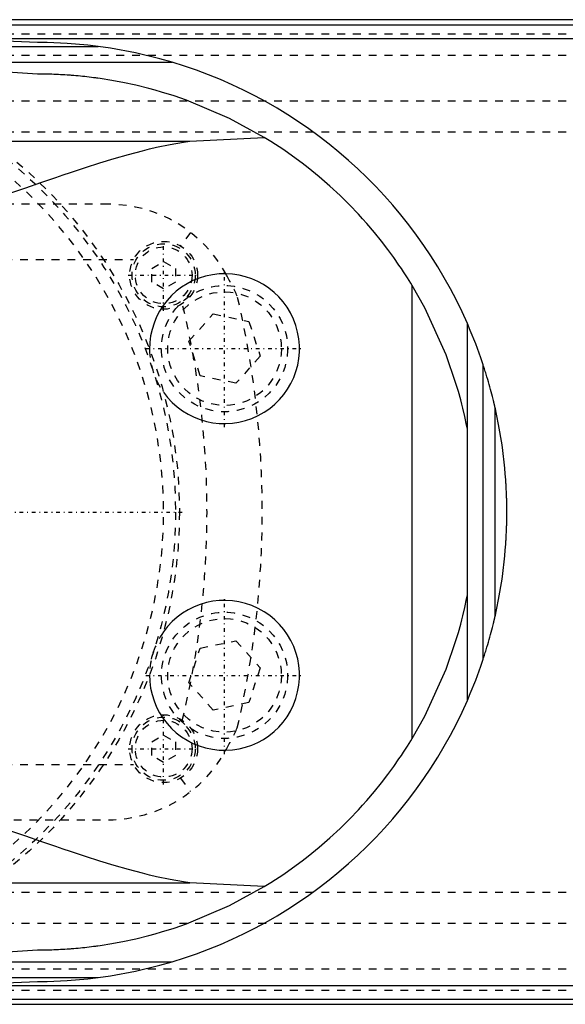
# Model space of a CAD drawing. Extents: x -602 to 139, y -105 to 105.
# Tile 10 of 14: x -262 to -193, y -62 to 62. Entities that reach past the tile are written whole.
import ezdxf

# ---------------------------------------------------------------- set-up
doc = ezdxf.new("R2010")
doc.units = 0
doc.linetypes.add('CENTER', pattern=[1.5, 0.45, -0.5, 0.05, -0.5])
doc.linetypes.add('DASHED', pattern=[2, 1, -1])
for name, color, linetype in [('AM_0', 7, 'CONTINUOUS'), ('AM_3', 7, 'DASHED'), ('AM_7', 7, 'CENTER')]:
    doc.layers.add(name, color=color, linetype=linetype)

msp = doc.modelspace()

# ---------------------------------------------------------------- linework, layer by layer
at = {"layer": 'AM_0', "color": 7, "linetype": 'CONTINUOUS'}
for p, q in [((-90, 62.39), (-340, 62.39)), ((-334.3, 61.72), (-90, 61.72)), ((-260, 59.5), (-285.14, 60.5)), ((-272.31, 60.02), (-90, 60.02)), ((-462.76, 59), (-252.3, 59)), ((-494.4, 57), (-242.93, 57)), ((-260, 55.5), (-283.32, 57)), ((-240.66, 47), (-231.25, 47.47)), ((-333.13, 47), (-240.66, 47)), ((-212.5, -28.71), (-212.5, 28.71)), ((-205.5, -23.87), (-205.5, 23.87)), ((-203.5, -18.65), (-203.5, 18.65)), ((-202, -13.28), (-202, 13.28)), ((-333.13, -47), (-240.66, -47)), ((-231.25, -47.47), (-240.66, -47)), ((-283.32, -57), (-260, -55.5)), ((-494.4, -57), (-242.93, -57)), ((-462.76, -59), (-252.3, -59)), ((-285.14, -60.5), (-260, -59.5)), ((-272.31, -60.02), (-90, -60.02)), ((-340, -62.39), (-90, -62.39)), ((-334.3, -61.72), (-90, -61.72))]:
    msp.add_line(p, q, dxfattribs=at)
for points in [[(-252.3, 59, 0), (-253.62, 59.16, 0), (-256.22, 59.38, 0), (-258.77, 59.49, 0), (-260, 59.5, 0)], [(-242.93, 57, 0), (-244.47, 57.44, 0), (-247.58, 58.19, 0), (-250.72, 58.77, 0), (-252.3, 59, 0)], [(-231.25, 47.47, 0), (-235.67, 49.88, 0), (-241.08, 52.17, 0), (-242.67, 52.72, 0), (-244.27, 53.22, 0), (-245.07, 53.46, 0), (-245.88, 53.68, 0), (-247.51, 54.08, 0), (-249.16, 54.43, 0), (-250.81, 54.73, 0), (-251.78, 54.89, 0), (-252.05, 54.93, 0), (-252.33, 54.97, 0), (-252.47, 54.99, 0), (-252.61, 55.01, 0), (-252.88, 55.04, 0), (-253.16, 55.08, 0), (-253.44, 55.11, 0), (-253.72, 55.14, 0), (-254, 55.17, 0), (-254.13, 55.19, 0), (-254.27, 55.2, 0), (-254.55, 55.23, 0), (-254.83, 55.26, 0), (-254.97, 55.27, 0), (-255.11, 55.28, 0), (-255.39, 55.31, 0), (-255.67, 55.33, 0), (-255.81, 55.34, 0), (-255.95, 55.35, 0), (-256.23, 55.37, 0), (-256.5, 55.39, 0), (-256.78, 55.41, 0), (-257.06, 55.42, 0), (-257.34, 55.44, 0), (-257.48, 55.44, 0), (-257.62, 55.45, 0), (-257.9, 55.46, 0), (-258.18, 55.47, 0), (-258.46, 55.48, 0), (-258.62, 55.48, 0), (-258.67, 55.48, 0), (-258.72, 55.49, 0), (-258.74, 55.49, 0), (-258.76, 55.49, 0), (-258.81, 55.49, 0), (-258.86, 55.49, 0), (-258.9, 55.49, 0), (-258.95, 55.49, 0), (-259, 55.49, 0), (-259.02, 55.49, 0), (-259.04, 55.49, 0), (-259.09, 55.49, 0), (-259.14, 55.49, 0), (-259.16, 55.49, 0), (-259.18, 55.49, 0), (-259.23, 55.49, 0), (-259.28, 55.5, 0), (-259.3, 55.5, 0), (-259.32, 55.5, 0), (-259.37, 55.5, 0), (-259.42, 55.5, 0), (-259.46, 55.5, 0), (-259.51, 55.5, 0), (-259.56, 55.5, 0), (-259.58, 55.5, 0), (-259.6, 55.5, 0), (-259.65, 55.5, 0), (-259.7, 55.5, 0), (-259.74, 55.5, 0), (-259.79, 55.5, 0), (-259.84, 55.5, 0), (-259.86, 55.5, 0), (-259.88, 55.5, 0), (-259.93, 55.5, 0), (-259.98, 55.5, 0), (-260, 55.5, 0)], [(-212.5, 28.71, 0), (-212.67, 28.99, 0), (-213.09, 29.66, 0), (-213.59, 30.43, 0), (-213.87, 30.85, 0), (-214.17, 31.3, 0), (-214.83, 32.25, 0), (-215.57, 33.26, 0), (-216.39, 34.33, 0), (-217.29, 35.44, 0), (-218.26, 36.58, 0), (-218.78, 37.16, 0), (-219.31, 37.74, 0), (-220.44, 38.92, 0), (-221.64, 40.11, 0), (-222.92, 41.3, 0), (-224.27, 42.47, 0), (-225.7, 43.63, 0), (-226.44, 44.2, 0), (-227.2, 44.77, 0), (-228.77, 45.88, 0), (-230.4, 46.95, 0), (-231.25, 47.47, 0)], [(-263.36, 40.46, 0), (-261.45, 41.09, 0), (-259.56, 41.74, 0), (-257.67, 42.39, 0), (-256.73, 42.71, 0), (-255.79, 43.02, 0), (-253.92, 43.64, 0), (-252.08, 44.24, 0), (-250.25, 44.8, 0), (-248.44, 45.32, 0), (-246.66, 45.79, 0), (-245.78, 46.01, 0), (-244.91, 46.22, 0), (-243.18, 46.58, 0), (-241.49, 46.88, 0), (-240.66, 47, 0)], [(-205.5, 10.49, 0), (-205.61, 11.02, 0), (-205.83, 12.09, 0), (-206.08, 13.15, 0), (-206.21, 13.68, 0), (-206.35, 14.21, 0), (-206.64, 15.26, 0), (-206.95, 16.3, 0), (-208.19, 19.91, 0), (-210.89, 25.86, 0), (-212.5, 28.71, 0)], [(-203.5, 18.65, 0), (-203.8, 19.54, 0), (-204.44, 21.29, 0), (-205.13, 23.02, 0), (-205.5, 23.87, 0)], [(-202, 13.28, 0), (-202, 13.28, 0), (-202, 13.28, 0), (-202, 13.28, 0), (-202, 13.28, 0), (-202, 13.28, 0), (-202, 13.28, 0), (-202, 13.29, 0), (-202, 13.29, 0), (-202, 13.29, 0), (-202, 13.29, 0), (-202, 13.29, 0), (-202, 13.29, 0), (-202, 13.3, 0), (-202.01, 13.3, 0), (-202.01, 13.3, 0), (-202.01, 13.31, 0), (-202.01, 13.31, 0), (-202.01, 13.31, 0), (-202.01, 13.31, 0), (-202.01, 13.31, 0), (-202.01, 13.32, 0), (-202.01, 13.32, 0), (-202.01, 13.33, 0), (-202.02, 13.35, 0), (-202.02, 13.38, 0), (-202.03, 13.41, 0), (-202.04, 13.45, 0), (-202.05, 13.48, 0), (-202.05, 13.5, 0), (-202.06, 13.52, 0), (-202.06, 13.56, 0), (-202.07, 13.59, 0), (-202.08, 13.63, 0), (-202.09, 13.67, 0), (-202.1, 13.71, 0), (-202.11, 13.74, 0), (-202.11, 13.76, 0), (-202.12, 13.8, 0), (-202.13, 13.84, 0), (-202.14, 13.87, 0), (-202.14, 13.89, 0), (-202.16, 13.94, 0), (-202.17, 13.98, 0), (-202.17, 14.01, 0), (-202.18, 14.03, 0), (-202.19, 14.08, 0), (-202.2, 14.13, 0), (-202.25, 14.31, 0), (-202.32, 14.62, 0), (-202.4, 14.93, 0), (-202.48, 15.24, 0), (-202.57, 15.54, 0), (-202.61, 15.7, 0), (-202.65, 15.85, 0), (-202.74, 16.17, 0), (-202.83, 16.49, 0), (-202.93, 16.81, 0), (-203.02, 17.14, 0), (-203.12, 17.48, 0), (-203.18, 17.64, 0), (-203.23, 17.81, 0), (-203.33, 18.15, 0), (-203.44, 18.49, 0), (-203.5, 18.65, 0)], [(-200.5, 0, 0), (-200.5, 0.01, 0), (-200.5, 0.03, 0), (-200.5, 0.05, 0), (-200.5, 0.06, 0), (-200.5, 0.07, 0), (-200.5, 0.09, 0), (-200.5, 0.11, 0), (-200.5, 0.13, 0), (-200.5, 0.15, 0), (-200.5, 0.18, 0), (-200.5, 0.19, 0), (-200.5, 0.2, 0), (-200.5, 0.22, 0), (-200.5, 0.24, 0), (-200.5, 0.26, 0), (-200.5, 0.28, 0), (-200.5, 0.3, 0), (-200.5, 0.31, 0), (-200.5, 0.32, 0), (-200.5, 0.34, 0), (-200.5, 0.36, 0), (-200.5, 0.37, 0), (-200.5, 0.38, 0), (-200.5, 0.4, 0), (-200.5, 0.42, 0), (-200.5, 0.43, 0), (-200.5, 0.44, 0), (-200.5, 0.46, 0), (-200.5, 0.49, 0), (-200.5, 0.51, 0), (-200.5, 0.53, 0), (-200.5, 0.55, 0), (-200.5, 0.56, 0), (-200.5, 0.57, 0), (-200.5, 0.59, 0), (-200.5, 0.61, 0), (-200.5, 0.68, 0), (-200.51, 0.81, 0), (-200.51, 0.93, 0), (-200.51, 1.05, 0), (-200.51, 1.12, 0), (-200.51, 1.18, 0), (-200.51, 1.3, 0), (-200.52, 1.43, 0), (-200.52, 1.55, 0), (-200.52, 1.67, 0), (-200.53, 1.8, 0), (-200.53, 1.86, 0), (-200.53, 1.92, 0), (-200.54, 2.05, 0), (-200.54, 2.17, 0), (-200.54, 2.23, 0), (-200.54, 2.29, 0), (-200.55, 2.42, 0), (-200.55, 2.54, 0), (-200.56, 2.6, 0), (-200.56, 2.66, 0), (-200.57, 2.79, 0), (-200.57, 2.91, 0), (-200.58, 3.04, 0), (-200.58, 3.16, 0), (-200.59, 3.28, 0), (-200.59, 3.35, 0), (-200.6, 3.41, 0), (-200.6, 3.53, 0), (-200.61, 3.65, 0), (-200.64, 4.09, 0), (-200.7, 4.83, 0), (-200.76, 5.57, 0), (-200.84, 6.31, 0), (-200.88, 6.68, 0), (-200.92, 7.05, 0), (-201.01, 7.79, 0), (-201.11, 8.52, 0), (-201.54, 11.09, 0), (-202, 13.28, 0)], [(-202, -13.28, 0), (-201.54, -11.09, 0), (-201.11, -8.52, 0), (-201.01, -7.79, 0), (-200.92, -7.05, 0), (-200.88, -6.68, 0), (-200.84, -6.31, 0), (-200.76, -5.57, 0), (-200.7, -4.83, 0), (-200.64, -4.09, 0), (-200.61, -3.65, 0), (-200.6, -3.53, 0), (-200.6, -3.41, 0), (-200.59, -3.35, 0), (-200.59, -3.28, 0), (-200.58, -3.16, 0), (-200.58, -3.04, 0), (-200.57, -2.91, 0), (-200.57, -2.79, 0), (-200.56, -2.66, 0), (-200.56, -2.6, 0), (-200.55, -2.54, 0), (-200.55, -2.42, 0), (-200.54, -2.29, 0), (-200.54, -2.23, 0), (-200.54, -2.17, 0), (-200.54, -2.05, 0), (-200.53, -1.92, 0), (-200.53, -1.86, 0), (-200.53, -1.8, 0), (-200.52, -1.67, 0), (-200.52, -1.55, 0), (-200.52, -1.43, 0), (-200.51, -1.3, 0), (-200.51, -1.18, 0), (-200.51, -1.12, 0), (-200.51, -1.05, 0), (-200.51, -0.93, 0), (-200.51, -0.81, 0), (-200.5, -0.68, 0), (-200.5, -0.56, 0), (-200.5, -0.49, 0), (-200.5, -0.46, 0), (-200.5, -0.44, 0), (-200.5, -0.43, 0), (-200.5, -0.42, 0), (-200.5, -0.4, 0), (-200.5, -0.38, 0), (-200.5, -0.37, 0), (-200.5, -0.36, 0), (-200.5, -0.34, 0), (-200.5, -0.32, 0), (-200.5, -0.31, 0), (-200.5, -0.3, 0), (-200.5, -0.28, 0), (-200.5, -0.26, 0), (-200.5, -0.24, 0), (-200.5, -0.22, 0), (-200.5, -0.2, 0), (-200.5, -0.19, 0), (-200.5, -0.18, 0), (-200.5, -0.15, 0), (-200.5, -0.13, 0), (-200.5, -0.11, 0), (-200.5, -0.09, 0), (-200.5, -0.07, 0), (-200.5, -0.06, 0), (-200.5, -0.05, 0), (-200.5, -0.03, 0), (-200.5, -0.01, 0), (-200.5, 0, 0)], [(-212.5, -28.71, 0), (-210.89, -25.86, 0), (-208.19, -19.91, 0), (-206.95, -16.3, 0), (-206.64, -15.26, 0), (-206.35, -14.21, 0), (-206.21, -13.68, 0), (-206.08, -13.15, 0), (-205.83, -12.09, 0), (-205.61, -11.02, 0), (-205.5, -10.49, 0)], [(-203.5, -18.65, 0), (-203.44, -18.49, 0), (-203.33, -18.15, 0), (-203.23, -17.81, 0), (-203.18, -17.64, 0), (-203.12, -17.48, 0), (-203.02, -17.14, 0), (-202.93, -16.81, 0), (-202.83, -16.49, 0), (-202.74, -16.17, 0), (-202.65, -15.85, 0), (-202.61, -15.7, 0), (-202.57, -15.54, 0), (-202.48, -15.24, 0), (-202.4, -14.93, 0), (-202.32, -14.62, 0), (-202.25, -14.31, 0), (-202.2, -14.13, 0), (-202.19, -14.08, 0), (-202.18, -14.03, 0), (-202.17, -14.01, 0), (-202.17, -13.98, 0), (-202.16, -13.94, 0), (-202.14, -13.89, 0), (-202.14, -13.87, 0), (-202.13, -13.84, 0), (-202.12, -13.8, 0), (-202.11, -13.76, 0), (-202.11, -13.74, 0), (-202.1, -13.71, 0), (-202.09, -13.67, 0), (-202.08, -13.63, 0), (-202.07, -13.59, 0), (-202.06, -13.56, 0), (-202.06, -13.52, 0), (-202.05, -13.5, 0), (-202.05, -13.48, 0), (-202.04, -13.45, 0), (-202.03, -13.41, 0), (-202.02, -13.38, 0), (-202.02, -13.35, 0), (-202.01, -13.33, 0), (-202.01, -13.32, 0), (-202.01, -13.32, 0), (-202.01, -13.31, 0), (-202.01, -13.31, 0), (-202.01, -13.31, 0), (-202.01, -13.31, 0), (-202.01, -13.31, 0), (-202.01, -13.3, 0), (-202.01, -13.3, 0), (-202, -13.3, 0), (-202, -13.29, 0), (-202, -13.29, 0), (-202, -13.29, 0), (-202, -13.29, 0), (-202, -13.29, 0), (-202, -13.29, 0), (-202, -13.28, 0), (-202, -13.28, 0), (-202, -13.28, 0), (-202, -13.28, 0), (-202, -13.28, 0), (-202, -13.28, 0), (-202, -13.28, 0)], [(-205.5, -23.87, 0), (-205.13, -23.02, 0), (-204.44, -21.29, 0), (-203.8, -19.54, 0), (-203.5, -18.65, 0)], [(-231.25, -47.47, 0), (-230.4, -46.95, 0), (-228.77, -45.88, 0), (-227.2, -44.77, 0), (-226.44, -44.2, 0), (-225.7, -43.63, 0), (-224.27, -42.47, 0), (-222.92, -41.3, 0), (-221.64, -40.11, 0), (-220.44, -38.92, 0), (-219.31, -37.74, 0), (-218.78, -37.16, 0), (-218.26, -36.58, 0), (-217.29, -35.44, 0), (-216.39, -34.33, 0), (-215.57, -33.26, 0), (-214.83, -32.25, 0), (-214.17, -31.3, 0), (-213.87, -30.85, 0), (-213.59, -30.43, 0), (-213.09, -29.66, 0), (-212.67, -28.99, 0), (-212.5, -28.71, 0)], [(-240.66, -47, 0), (-241.49, -46.88, 0), (-243.18, -46.58, 0), (-244.91, -46.22, 0), (-245.78, -46.01, 0), (-246.66, -45.79, 0), (-248.44, -45.32, 0), (-250.25, -44.8, 0), (-252.08, -44.24, 0), (-253.92, -43.64, 0), (-255.79, -43.02, 0), (-256.73, -42.71, 0), (-257.67, -42.39, 0), (-259.56, -41.74, 0), (-261.45, -41.09, 0), (-263.36, -40.46, 0)], [(-260, -55.5, 0), (-259.98, -55.5, 0), (-259.93, -55.5, 0), (-259.88, -55.5, 0), (-259.86, -55.5, 0), (-259.84, -55.5, 0), (-259.79, -55.5, 0), (-259.74, -55.5, 0), (-259.7, -55.5, 0), (-259.65, -55.5, 0), (-259.6, -55.5, 0), (-259.58, -55.5, 0), (-259.56, -55.5, 0), (-259.51, -55.5, 0), (-259.46, -55.5, 0), (-259.42, -55.5, 0), (-259.37, -55.5, 0), (-259.32, -55.5, 0), (-259.3, -55.5, 0), (-259.28, -55.5, 0), (-259.23, -55.49, 0), (-259.18, -55.49, 0), (-259.16, -55.49, 0), (-259.14, -55.49, 0), (-259.09, -55.49, 0), (-259.04, -55.49, 0), (-259.02, -55.49, 0), (-259, -55.49, 0), (-258.95, -55.49, 0), (-258.9, -55.49, 0), (-258.86, -55.49, 0), (-258.81, -55.49, 0), (-258.76, -55.49, 0), (-258.74, -55.49, 0), (-258.72, -55.49, 0), (-258.67, -55.48, 0), (-258.62, -55.48, 0), (-258.46, -55.48, 0), (-258.18, -55.47, 0), (-257.9, -55.46, 0), (-257.62, -55.45, 0), (-257.48, -55.44, 0), (-257.34, -55.44, 0), (-257.06, -55.42, 0), (-256.78, -55.41, 0), (-256.5, -55.39, 0), (-256.23, -55.37, 0), (-255.95, -55.35, 0), (-255.81, -55.34, 0), (-255.67, -55.33, 0), (-255.39, -55.31, 0), (-255.11, -55.28, 0), (-254.97, -55.27, 0), (-254.83, -55.26, 0), (-254.55, -55.23, 0), (-254.27, -55.2, 0), (-254.13, -55.19, 0), (-254, -55.17, 0), (-253.72, -55.14, 0), (-253.44, -55.11, 0), (-253.16, -55.08, 0), (-252.88, -55.04, 0), (-252.61, -55.01, 0), (-252.47, -54.99, 0), (-252.33, -54.97, 0), (-252.05, -54.93, 0), (-251.78, -54.89, 0), (-250.81, -54.73, 0), (-249.16, -54.43, 0), (-247.51, -54.08, 0), (-245.88, -53.68, 0), (-245.07, -53.46, 0), (-244.27, -53.22, 0), (-242.67, -52.72, 0), (-241.08, -52.17, 0), (-235.67, -49.88, 0), (-231.25, -47.47, 0)], [(-252.3, -59, 0), (-250.72, -58.77, 0), (-247.58, -58.19, 0), (-244.47, -57.44, 0), (-242.93, -57, 0)], [(-260, -59.5, 0), (-258.77, -59.49, 0), (-256.22, -59.38, 0), (-253.62, -59.16, 0), (-252.3, -59, 0)]]:
    msp.add_polyline3d(points, dxfattribs=at)
for centre, radius, start, end in [((-260, 0), 59.5, 23.6567, 73.3321), ((-236.28, 20.7), 9.5, 215.3243, 180.6757), ((-236.28, -20.7), 9.5, 179.3243, 144.6757), ((-260, 0), 59.5, 286.6679, 336.3433)]:
    msp.add_arc(centre, radius, start, end, dxfattribs=at)
at = {"layer": 'AM_3', "color": 6, "linetype": 'DASHED'}
for p, q in [((-340, 60.6), (50, 60.6)), ((-340, 57.89), (50, 57.89)), ((-340, 52.11), (50, 52.11)), ((-340, 48.19), (50, 48.19)), ((-251, 39), (-329, 39)), ((-240.59, 35.44), (-241.85, 33.72)), ((-332.19, 32), (-247.81, 32)), ((-245.5, 30.87), (-244, 31.73)), ((-244, 31.73), (-242.5, 30.87)), ((-245.5, 29.13), (-245.5, 30.87)), ((-242.5, 30.87), (-242.5, 29.13)), ((-244, 28.27), (-245.5, 29.13)), ((-242.5, 29.13), (-244, 28.27)), ((-240.8, 21.66), (-237.71, 25.1)), ((-237.71, 25.1), (-233.19, 24.14)), ((-233.19, 24.14), (-231.76, 19.74)), ((-239.37, 17.27), (-240.8, 21.66)), ((-231.76, 19.74), (-234.85, 16.31)), ((-234.85, 16.31), (-239.37, 17.27)), ((-240.8, -21.66), (-239.37, -17.27)), ((-239.37, -17.27), (-234.85, -16.31)), ((-234.85, -16.31), (-231.76, -19.74)), ((-231.76, -19.74), (-233.19, -24.14)), ((-237.71, -25.1), (-240.8, -21.66)), ((-233.19, -24.14), (-237.71, -25.1)), ((-245.5, -29.13), (-244, -28.27)), ((-244, -28.27), (-242.5, -29.13)), ((-245.5, -30.87), (-245.5, -29.13)), ((-242.5, -29.13), (-242.5, -30.87)), ((-244, -31.73), (-245.5, -30.87)), ((-242.5, -30.87), (-244, -31.73)), ((-332.19, -32), (-247.81, -32)), ((-241.85, -33.72), (-240.59, -35.44)), ((-329, -39), (-251, -39)), ((-340, -48.19), (50, -48.19)), ((-340, -52.11), (50, -52.11)), ((-340, -57.89), (50, -57.89)), ((-340, -60.6), (50, -60.6))]:
    msp.add_line(p, q, dxfattribs=at)
for centre, radius in [((-300, 0), 58), ((-300, 0), 57.5), ((-244, 30), 4.3), ((-244, 30), 4), ((-244, 30), 3.6), ((-236.28, 20.7), 8), ((-236.28, 20.7), 7.2), ((-236.28, -20.7), 8), ((-236.28, -20.7), 7.2), ((-244, -30), 4.3), ((-244, -30), 4), ((-244, -30), 3.6)]:
    msp.add_circle(centre, radius, dxfattribs=at)
for centre, radius, start, end in [((-300, 0), 56, 262.1432, 97.8568), ((-251, 22), 17, 28.2369, 90), ((-291.97, 0), 63.5, 25.5128, 28.2369), ((-351.5, 0), 113, 346.4829, 13.5171), ((-351.5, 0), 120, 346.8254, 13.1746), ((-236.28, 20.7), 9.5, 180.6757, 215.3243), ((-236.28, -20.7), 9.5, 144.6757, 179.3243), ((-291.97, 0), 63.5, 331.7631, 334.4872), ((-251, -22), 17, 270, 331.7631)]:
    msp.add_arc(centre, radius, start, end, dxfattribs=at)
at = {"layer": 'AM_7', "color": 4, "linetype": 'CENTER'}
for p, q in [((-244, 25.48), (-244, 34.52)), ((-248.51, 30), (-239.49, 30)), ((-236.28, 10.73), (-236.28, 30.68)), ((-246.25, 20.7), (-226.3, 20.7)), ((-375.4, 0), (-241.2, 0)), ((-236.28, -30.68), (-236.28, -10.73)), ((-246.25, -20.7), (-226.3, -20.7)), ((-244, -34.52), (-244, -25.48)), ((-248.51, -30), (-239.49, -30))]:
    msp.add_line(p, q, dxfattribs=at)

doc.saveas('drawing.dxf')
